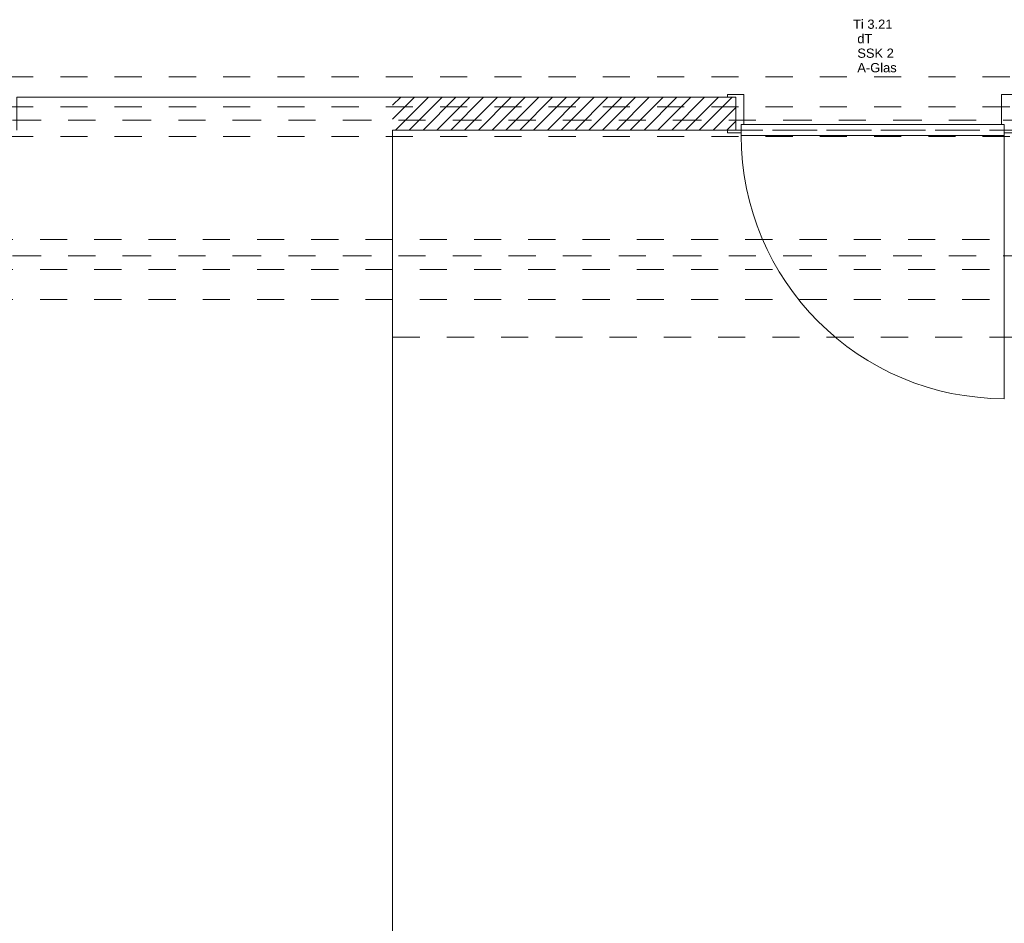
# Model space of a CAD drawing. Header units: metres. Extents: x -3.5 to 65.3, y -10.9 to 16.7.
# Tile 51 of 213: x 35.2 to 38.9, y 2.9 to 6.2. Entities that reach past the tile are written whole.
import ezdxf

# ---------------------------------------------------------------- set-up
doc = ezdxf.new("R2010")
doc.units = ezdxf.units.M
doc.header["$MEASUREMENT"] = 0
for name, pattern in [('Achse', [0.08, 0.04, -0.02, 0, -0.02]), ('Strichlinie doppelt', [0.218722, 0.105833, -0.042333, 0.028222, -0.042333]), ('Strichlinie eng', [0.046, 0.03, -0.016]), ('Untersicht', [0.04, 0.03, -0.01]), ('Wipeout_Contour', [1, 0, -1])]:
    doc.linetypes.add(name, pattern=pattern)
for name, color, linetype in [('451 - Universal.Achsen Raster', 7, 'Continuous'), ('605 - Struktur.Wand Innen', 7, 'Continuous'), ('608 - Struktur.Träger', 7, 'Continuous'), ('650 - Abdeckung.Fußboden Aufbau', 7, 'Continuous'), ('Neubau_653 - Abdeckung.TB Verkofferung', 7, 'Continuous')]:
    doc.layers.add(name, color=color, linetype=linetype)
doc.styles.add('ERSTELLTER_STIL_1', font='txt')

msp = doc.modelspace()

# ---------------------------------------------------------------- linework, layer by layer
at = {"layer": '451 - Universal.Achsen Raster', "color": 160, "linetype": 'Strichlinie doppelt', "lineweight": 9, "true_color": 0x3232ff}
msp.add_line((64.935, 5.35), (-3.175, 5.35), dxfattribs=at)
at = {"layer": '605 - Struktur.Wand Innen', "color": 7, "linetype": 'Continuous', "lineweight": 13}
for p, q in [((37.9, 5.945), (37.9, 5.834)), ((38.85, 5.945), (38.85, 5.834)), ((38.91, 5.945), (38.85, 5.945)), ((37.9, 5.834), (37.89, 5.834)), ((37.89, 5.834), (37.89, 5.804)), ((37.89, 5.794), (37.89, 5.834)), ((37.89, 5.834), (38.86, 5.834)), ((38.85, 5.834), (38.86, 5.834)), ((38.86, 5.834), (38.86, 5.804)), ((38.86, 5.834), (38.86, 5.794)), ((38.86, 5.794), (37.89, 5.794)), ((38.86, 5.804), (38.91, 5.804)), ((38.86, 5.794), (38.86, 4.824))]:
    msp.add_line(p, q, dxfattribs=at)
at = {"layer": '605 - Struktur.Wand Innen', "color": 7, "linetype": 'Continuous', "lineweight": 9}
msp.add_arc((38.86, 5.794), 0.97, 180, 270, dxfattribs=at)
at = {"layer": '608 - Struktur.Träger', "color": 7, "linetype": 'Untersicht', "lineweight": 13}
for p, q in [((0.38, 6.01), (61.88, 6.01)), ((0.38, 5.79), (61.88, 5.79)), ((14.5051, 5.41), (61.88, 5.41)), ((14.5051, 5.19), (61.88, 5.19))]:
    msp.add_line(p, q, dxfattribs=at)
at = {"layer": '608 - Struktur.Träger', "color": 7, "linetype": 'Achse', "lineweight": 9}
msp.add_line((14.5051, 5.3), (61.88, 5.3), dxfattribs=at)
at = {"layer": '650 - Abdeckung.Fußboden Aufbau', "color": 7, "linetype": 'Continuous', "lineweight": 13, "flags": 128}
for points in [[(35.22, 5.814), (35.22, 5.935), (37.87, 5.935), (37.87, 5.814)], [(36.605, 5.814), (36.605, 0.71), (36.69, 0.71), (36.69, 0.255), (39.97, 0.255), (39.97, 0.71), (40.015, 0.71), (40.015, 5.19), (39.97, 5.19), (39.97, 5.814), (38.88, 5.814)], [(36.69, 5.814), (36.605, 5.814)], [(36.605, 5.814), (36.605, 0.71), (36.69, 0.71), (36.69, 0.255), (39.97, 0.255), (39.97, 0.71), (40.015, 0.71), (40.015, 5.19), (39.97, 5.19), (39.97, 5.814), (38.88, 5.814)], [(36.69, 5.814), (36.605, 5.814)], [(37.87, 5.814), (36.69, 5.814)], [(37.87, 5.814), (36.69, 5.814)]]:
    msp.add_lwpolyline(points, dxfattribs=at)
at = {"layer": '650 - Abdeckung.Fußboden Aufbau', "color": 7, "linetype": 'Strichlinie eng', "lineweight": 13, "flags": 128}
msp.add_lwpolyline([(37.87, 5.814), (38.88, 5.814)], dxfattribs=at)
at = {"layer": 'Neubau_653 - Abdeckung.TB Verkofferung', "color": 1, "linetype": 'Untersicht', "lineweight": 9}
for p, q in [((36.605, 5.814), (40.015, 5.814)), ((36.605, 5.0505), (36.605, 5.814)), ((36.605, 5.0505), (40.015, 5.0505))]:
    msp.add_line(p, q, dxfattribs=at)

# ---------------------------------------------------------------- texts
at = {"layer": '605 - Struktur.Wand Innen', "color": 7, "lineweight": 9, "char_height": 0.034, "style": 'ERSTELLTER_STIL_1'}
for s, insert, attachment_point in [('\\A1;{\\pqc;\\pt0;\\fArial|b0|i0|c0|p38;Ti 3.21}', (38.375, 6.1864), 8), ('\\A1;{\\pqr;\\pt0;\\fArial|b0|i0|c0|p38;}', (38.292, 6.1753), 3), ('\\A1;{\\pql;\\pt0;\\fArial|b0|i0|c0|p38;dT}', (38.3181, 6.1675), 1), ('\\A1;{\\pqr;\\pt0;\\fArial|b0|i0|c0|p38;}', (38.292, 6.1219), 3), ('\\A1;{\\pql;\\pt0;\\fArial|b0|i0|c0|p38;SSK 2}', (38.3181, 6.1141), 1), ('\\A1;{\\pqr;\\pt0;\\fArial|b0|i0|c0|p38;}', (38.292, 6.0684), 3), ('\\A1;{\\pql;\\pt0;\\fArial|b0|i0|c0|p38;A-Glas}', (38.3181, 6.0607), 1)]:
    msp.add_mtext(s, dxfattribs=dict(at, insert=insert, attachment_point=attachment_point))

# ---------------------------------------------------------------- next in the draw order: wipeouts: each hides what was drawn before it
at = {"color": 254, "linetype": 'Wipeout_Contour', "lineweight": 0, "ltscale": 150.800395}
msp.add_wipeout([(36.605, 5.814), (37.87, 5.814), (37.87, 5.935), (36.605, 5.935)], dxfattribs=at).dxf.layer = '605 - Struktur.Wand Innen'

# ---------------------------------------------------------------- next in the draw order: hatches: boundary and pattern name
at = {"layer": '605 - Struktur.Wand Innen', "linetype": 'Continuous', "lineweight": 0, "true_color": 0x000000}
h = msp.add_hatch(dxfattribs=at)
h.set_pattern_fill('MW_Ziegel_0001', color=18, style=0, pattern_type=2)
h.set_pattern_definition([(45, (0, 0), (-0.025455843, 0.025455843), [])])
h.paths.add_polyline_path([(36.605, 5.814), (37.87, 5.814), (37.87, 5.935), (36.605, 5.935)])

# ---------------------------------------------------------------- next in the draw order: linework, layer by layer
at = {"layer": '451 - Universal.Achsen Raster', "color": 160, "linetype": 'Strichlinie doppelt', "lineweight": 9, "true_color": 0x3232ff}
msp.add_line((64.935, 5.85), (-3.175, 5.85), dxfattribs=at)
at = {"layer": '605 - Struktur.Wand Innen', "color": 7, "linetype": 'Continuous', "lineweight": 13}
for p, q in [((37.84, 5.935), (37.84, 5.945)), ((37.84, 5.945), (37.9, 5.945)), ((37.87, 5.935), (37.84, 5.935)), ((37.87, 5.814), (37.87, 5.935)), ((37.84, 5.804), (37.84, 5.814)), ((37.84, 5.814), (37.87, 5.814)), ((37.89, 5.804), (37.84, 5.804))]:
    msp.add_line(p, q, dxfattribs=at)
at = {"layer": '605 - Struktur.Wand Innen', "color": 7, "linetype": 'Continuous', "lineweight": 18}
msp.add_line((37.87, 5.935), (37.87, 5.814), dxfattribs=at)
msp.add_line((37.87, 5.935), (37.87, 5.814), dxfattribs=at)
msp.add_line((37.87, 5.935), (37.87, 5.814), dxfattribs=at)
at = {"layer": '605 - Struktur.Wand Innen', "color": 7, "linetype": 'Continuous', "lineweight": 18, "flags": 128}
for points in [[(37.87, 5.935), (36.605, 5.935)], [(36.605, 5.814), (37.87, 5.814)]]:
    msp.add_lwpolyline(points, dxfattribs=at)
at = {"layer": '608 - Struktur.Träger', "color": 7, "linetype": 'Achse', "lineweight": 9}
msp.add_line((0.38, 5.9), (61.88, 5.9), dxfattribs=at)

doc.saveas('drawing.dxf')
